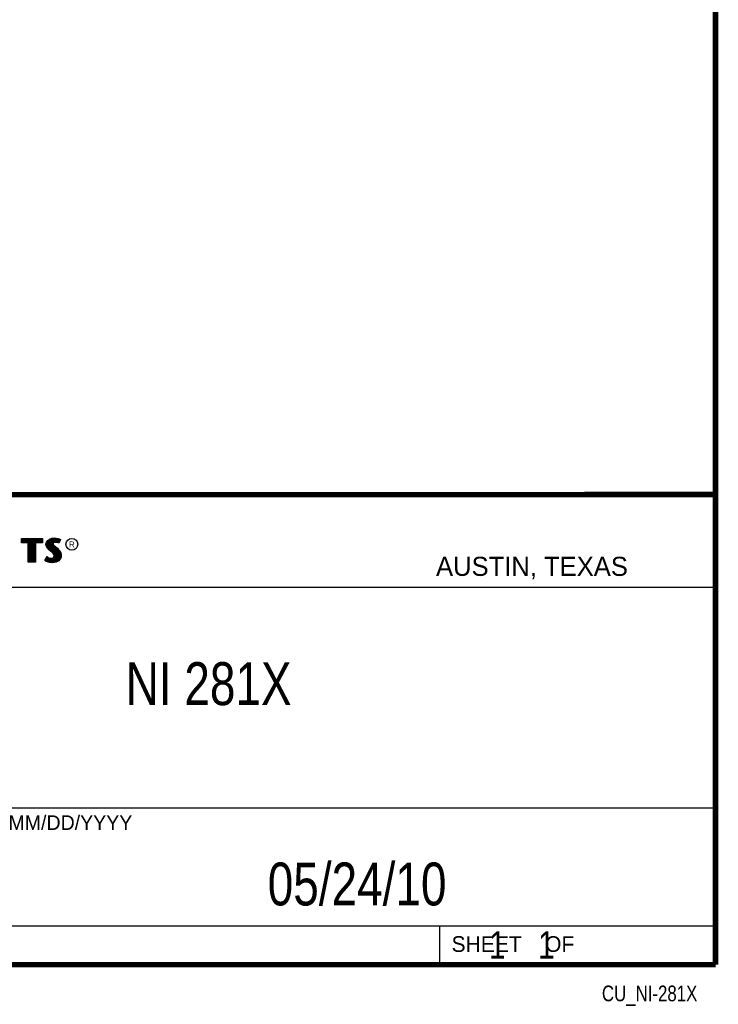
# Model space of a CAD drawing. Header units: inches. Extents: x 0.2 to 16.8, y 0.1 to 10.8.
# Tile 11 of 12: x 14.2 to 16.8, y 0.1 to 3.7. Entities that reach past the tile are written whole.
import ezdxf
from ezdxf.enums import TextEntityAlignment as Align

# ---------------------------------------------------------------- set-up
doc = ezdxf.new("R2010")
doc.units = ezdxf.units.IN
doc.header["$LTSCALE"] = 0.935
doc.header["$MEASUREMENT"] = 0
doc.layers.get('0').update_dxf_attribs({"linetype": 'CONTINUOUS'})
doc.styles.get("Standard").update_dxf_attribs({"font": 'txt', "width": 0.8})

msp = doc.modelspace()

# ---------------------------------------------------------------- linework, layer by layer
at = {"color": 2, "linetype": 'CONTINUOUS'}
for p, q in [((13.0652, 1.9695), (16.745, 1.9695)), ((16.745, 1.9695), (16.745, 0.2605)), ((14.2237, 1.8113), (14.3005, 1.8113)), ((14.2237, 1.795), (14.2237, 1.8113)), ((14.2488, 1.795), (14.2237, 1.795)), ((14.2262, 1.8087), (14.2979, 1.8087)), ((14.2262, 1.7975), (14.2262, 1.8087)), ((14.2514, 1.7975), (14.2262, 1.7975)), ((14.2282, 1.7975), (14.2282, 1.8087)), ((14.2317, 1.7975), (14.2317, 1.8087)), ((14.2351, 1.7975), (14.2351, 1.8087)), ((14.2386, 1.7975), (14.2386, 1.8087)), ((14.2421, 1.7975), (14.2421, 1.8087)), ((14.2456, 1.7975), (14.2456, 1.8087)), ((14.2488, 1.724), (14.2488, 1.795)), ((14.249, 1.7975), (14.249, 1.8087)), ((14.2514, 1.7975), (14.2525, 1.8087)), ((14.2514, 1.7266), (14.2514, 1.7975)), ((14.256, 1.7266), (14.256, 1.8087)), ((14.2595, 1.7266), (14.2595, 1.8087)), ((14.2629, 1.7266), (14.2629, 1.8087)), ((14.2664, 1.7266), (14.2664, 1.8087)), ((14.2699, 1.7266), (14.2699, 1.8087)), ((14.2727, 1.7975), (14.2734, 1.8087)), ((14.2979, 1.7975), (14.2727, 1.7975)), ((14.2727, 1.7975), (14.2727, 1.7266)), ((14.3005, 1.795), (14.2753, 1.795)), ((14.2753, 1.795), (14.2753, 1.724)), ((14.2768, 1.7975), (14.2768, 1.8087)), ((14.2803, 1.7975), (14.2803, 1.8087)), ((14.2838, 1.7975), (14.2838, 1.8087)), ((14.2873, 1.7975), (14.2873, 1.8087)), ((14.2907, 1.7975), (14.2907, 1.8087)), ((14.2942, 1.7975), (14.2942, 1.8087)), ((14.2979, 1.8087), (14.2979, 1.7975)), ((14.3005, 1.8113), (14.3005, 1.795)), ((14.3132, 1.7895), (14.3147, 1.797)), ((14.3147, 1.797), (14.3194, 1.8038)), ((14.3158, 1.7893), (14.3171, 1.796)), ((14.3171, 1.796), (14.3212, 1.8021)), ((14.3186, 1.7785), (14.3186, 1.7981)), ((14.3194, 1.8038), (14.3255, 1.8083)), ((14.3212, 1.8021), (14.3268, 1.8061)), ((14.322, 1.7748), (14.322, 1.8026)), ((14.3255, 1.8083), (14.3342, 1.8118)), ((14.3255, 1.7713), (14.3255, 1.8052)), ((14.3268, 1.8061), (14.3349, 1.8093)), ((14.329, 1.7684), (14.329, 1.807)), ((14.3325, 1.7655), (14.3325, 1.8084)), ((14.3342, 1.8118), (14.3438, 1.8128)), ((14.3349, 1.8093), (14.3439, 1.8103)), ((14.337, 1.7936), (14.3359, 1.8094)), ((14.337, 1.7936), (14.3368, 1.7911)), ((14.3387, 1.7962), (14.337, 1.7936)), ((14.3411, 1.7979), (14.3387, 1.7962)), ((14.3394, 1.7967), (14.3394, 1.8098)), ((14.3405, 1.7944), (14.3395, 1.7928)), ((14.3422, 1.7956), (14.3405, 1.7944)), ((14.3442, 1.7988), (14.3411, 1.7979)), ((14.3447, 1.7964), (14.3422, 1.7956)), ((14.3429, 1.7984), (14.3429, 1.8102)), ((14.3438, 1.8128), (14.3503, 1.8124)), ((14.3439, 1.8103), (14.3499, 1.8099)), ((14.3474, 1.7992), (14.3442, 1.7988)), ((14.3474, 1.7967), (14.3447, 1.7964)), ((14.3464, 1.7991), (14.3464, 1.8101)), ((14.3506, 1.799), (14.3474, 1.7992)), ((14.3503, 1.7965), (14.3474, 1.7967)), ((14.3498, 1.7991), (14.3498, 1.8099)), ((14.3499, 1.8099), (14.3567, 1.8085)), ((14.3503, 1.8124), (14.3573, 1.8109)), ((14.3548, 1.7956), (14.3503, 1.7965)), ((14.3554, 1.7981), (14.3506, 1.799)), ((14.3533, 1.7985), (14.3533, 1.8092)), ((14.3572, 1.7949), (14.3548, 1.7956)), ((14.3583, 1.7972), (14.3554, 1.7981)), ((14.3567, 1.8085), (14.3607, 1.807)), ((14.3568, 1.7976), (14.3568, 1.8084)), ((14.3596, 1.7934), (14.3572, 1.7949)), ((14.3573, 1.8109), (14.3617, 1.8094)), ((14.3586, 1.797), (14.3583, 1.7972)), ((14.3631, 1.806), (14.3586, 1.797)), ((14.3665, 1.8071), (14.3596, 1.7934)), ((14.3603, 1.8003), (14.3603, 1.8072)), ((14.3607, 1.807), (14.3631, 1.806)), ((14.3617, 1.8094), (14.3665, 1.8071)), ((14.3138, 1.7838), (14.3132, 1.7895)), ((14.3158, 1.7787), (14.3138, 1.7838)), ((14.3163, 1.7844), (14.3158, 1.7893)), ((14.3185, 1.7748), (14.3158, 1.7787)), ((14.318, 1.7798), (14.3163, 1.7844)), ((14.3204, 1.7764), (14.318, 1.7798)), ((14.3237, 1.7695), (14.3185, 1.7748)), ((14.3255, 1.7714), (14.3204, 1.7764)), ((14.3357, 1.7595), (14.3237, 1.7695)), ((14.3375, 1.7613), (14.3255, 1.7714)), ((14.3396, 1.7556), (14.3357, 1.7595)), ((14.3359, 1.7626), (14.3368, 1.7911)), ((14.3368, 1.7911), (14.3376, 1.7874)), ((14.3416, 1.7572), (14.3375, 1.7613)), ((14.3376, 1.7874), (14.3413, 1.7829)), ((14.3395, 1.7928), (14.3393, 1.7913)), ((14.3393, 1.7913), (14.3399, 1.7886)), ((14.3394, 1.7594), (14.3394, 1.7852)), ((14.3399, 1.7886), (14.3431, 1.7847)), ((14.3413, 1.7829), (14.3529, 1.7732)), ((14.3442, 1.753), (14.3416, 1.7572)), ((14.3429, 1.7552), (14.3429, 1.7815)), ((14.3431, 1.7847), (14.3546, 1.7751)), ((14.3464, 1.7266), (14.3464, 1.7787)), ((14.3498, 1.7271), (14.3498, 1.7758)), ((14.3529, 1.7732), (14.356, 1.7701)), ((14.3533, 1.7293), (14.3533, 1.7728)), ((14.3546, 1.7751), (14.3578, 1.7719)), ((14.356, 1.7701), (14.359, 1.767)), ((14.3568, 1.7306), (14.3568, 1.7693)), ((14.3578, 1.7719), (14.3609, 1.7686)), ((14.359, 1.767), (14.3624, 1.7626)), ((14.3603, 1.7344), (14.3603, 1.7654)), ((14.3609, 1.7686), (14.3645, 1.764)), ((14.3624, 1.7626), (14.3649, 1.7576)), ((14.3637, 1.7383), (14.3649, 1.7576)), ((14.3645, 1.764), (14.3672, 1.7586)), ((14.3649, 1.7576), (14.3661, 1.7537)), ((14.3672, 1.7586), (14.3686, 1.7542)), ((14.2753, 1.724), (14.2488, 1.724)), ((14.2727, 1.7266), (14.2514, 1.7266)), ((14.3092, 1.7305), (14.317, 1.7449)), ((14.3141, 1.7272), (14.3092, 1.7305)), ((14.3125, 1.7314), (14.3178, 1.7412)), ((14.3153, 1.7295), (14.3125, 1.7314)), ((14.3189, 1.7253), (14.3141, 1.7272)), ((14.3151, 1.7296), (14.3151, 1.7361)), ((14.3197, 1.7277), (14.3153, 1.7295)), ((14.317, 1.7449), (14.3203, 1.7425)), ((14.3178, 1.7412), (14.319, 1.7404)), ((14.3186, 1.728), (14.319, 1.7404)), ((14.326, 1.7238), (14.3189, 1.7253)), ((14.319, 1.7404), (14.3226, 1.7385)), ((14.3264, 1.7263), (14.3197, 1.7277)), ((14.3203, 1.7425), (14.3236, 1.7409)), ((14.322, 1.7272), (14.322, 1.7387)), ((14.3226, 1.7385), (14.3274, 1.7369)), ((14.3236, 1.7409), (14.3279, 1.7394)), ((14.3255, 1.7264), (14.3255, 1.7376)), ((14.332, 1.7229), (14.326, 1.7238)), ((14.3322, 1.7254), (14.3264, 1.7263)), ((14.3274, 1.7369), (14.3318, 1.7364)), ((14.3279, 1.7394), (14.3318, 1.7389)), ((14.329, 1.7259), (14.329, 1.7367)), ((14.3318, 1.7389), (14.3354, 1.7392)), ((14.3318, 1.7364), (14.336, 1.7367)), ((14.3363, 1.7227), (14.332, 1.7229)), ((14.3362, 1.7253), (14.3322, 1.7254)), ((14.3325, 1.7254), (14.3325, 1.7363)), ((14.3354, 1.7392), (14.3381, 1.7403)), ((14.3359, 1.7252), (14.3359, 1.7367)), ((14.336, 1.7367), (14.3393, 1.738)), ((14.3492, 1.727), (14.3362, 1.7253)), ((14.35, 1.7245), (14.3363, 1.7227)), ((14.3381, 1.7403), (14.3407, 1.7421)), ((14.3393, 1.738), (14.3426, 1.7403)), ((14.3394, 1.7257), (14.3394, 1.7381)), ((14.3419, 1.752), (14.3396, 1.7556)), ((14.3407, 1.7421), (14.3422, 1.7445)), ((14.3429, 1.7482), (14.3419, 1.752)), ((14.3422, 1.7445), (14.3429, 1.7482)), ((14.3426, 1.7403), (14.3446, 1.7435)), ((14.3429, 1.7262), (14.3429, 1.7405)), ((14.3455, 1.7483), (14.3442, 1.753)), ((14.3446, 1.7435), (14.3455, 1.7483)), ((14.358, 1.7319), (14.3492, 1.727)), ((14.3596, 1.7299), (14.35, 1.7245)), ((14.3631, 1.7376), (14.358, 1.7319)), ((14.3653, 1.7362), (14.3596, 1.7299)), ((14.3657, 1.7434), (14.3631, 1.7376)), ((14.3681, 1.7427), (14.3653, 1.7362)), ((14.3665, 1.7485), (14.3657, 1.7434)), ((14.3661, 1.7537), (14.3665, 1.7485)), ((14.369, 1.7484), (14.3681, 1.7427)), ((14.3686, 1.7542), (14.369, 1.7484)), ((13.0653, 1.6329), (16.75, 1.6329)), ((13.0652, 0.8295), (16.745, 0.8295)), ((13.0652, 0.4005), (16.745, 0.4005)), ((15.745, 0.4005), (15.745, 0.2605)), ((13.0652, 0.2605), (16.745, 0.2605)), ((15.7462, 0.2607), (16.7462, 0.2607)), ((15.7462, 0.2607), (15.7462, 0.2602)), ((15.7462, 0.2602), (16.7462, 0.2602)), ((16.7462, 0.2607), (16.7462, 0.2602))]:
    msp.add_line(p, q, dxfattribs=at)
at = {"color": 7, "linetype": 'CONTINUOUS', "const_width": 0.02}
for points in [[(16.75, 0.2586), (16.75, 10.7586)], [(11.4718, 1.9702), (16.75, 1.9707)], [(0.25, 0.2586), (16.75, 0.2586)]]:
    msp.add_lwpolyline(points, dxfattribs=at)
at = {"color": 2, "linetype": 'CONTINUOUS'}
msp.add_circle((14.4074, 1.7896), 0.0215, dxfattribs=at)

# ---------------------------------------------------------------- texts
for s, height, p in [('R', 0.0217, (14.3971, 1.7782)), ('AUSTIN, TEXAS', 0.069617, (15.7327, 1.6745)), ('MM/DD/YYYY', 0.05325, (14.1765, 0.7494)), ('SHEET    OF', 0.057262, (15.7892, 0.3052))]:
    msp.add_text(s, height=height, dxfattribs=at).set_placement(p)
at = {"color": 2, "linetype": 'CONTINUOUS', "width": 0.8}
msp.add_text('CU_NI-281X', height=0.05726, dxfattribs=at).set_placement((16.6837, 0.1254), align=Align.RIGHT)
at = {"color": 7, "linetype": 'CONTINUOUS'}
for s, insert, char_height, width, attachment_point in [('NI 281X\\P ', (14.9051, 1.3603), 0.15625, 0.875, 2), ('05/24/10 ', (15.4455, 0.6307), 0.15625, 1.125, 2), ('    1    1', (15.8075, 0.3805), 0.1, 0.8, 1)]:
    msp.add_mtext(s, dxfattribs=dict(at, insert=insert, char_height=char_height, width=width, attachment_point=attachment_point))

doc.saveas('drawing.dxf')
